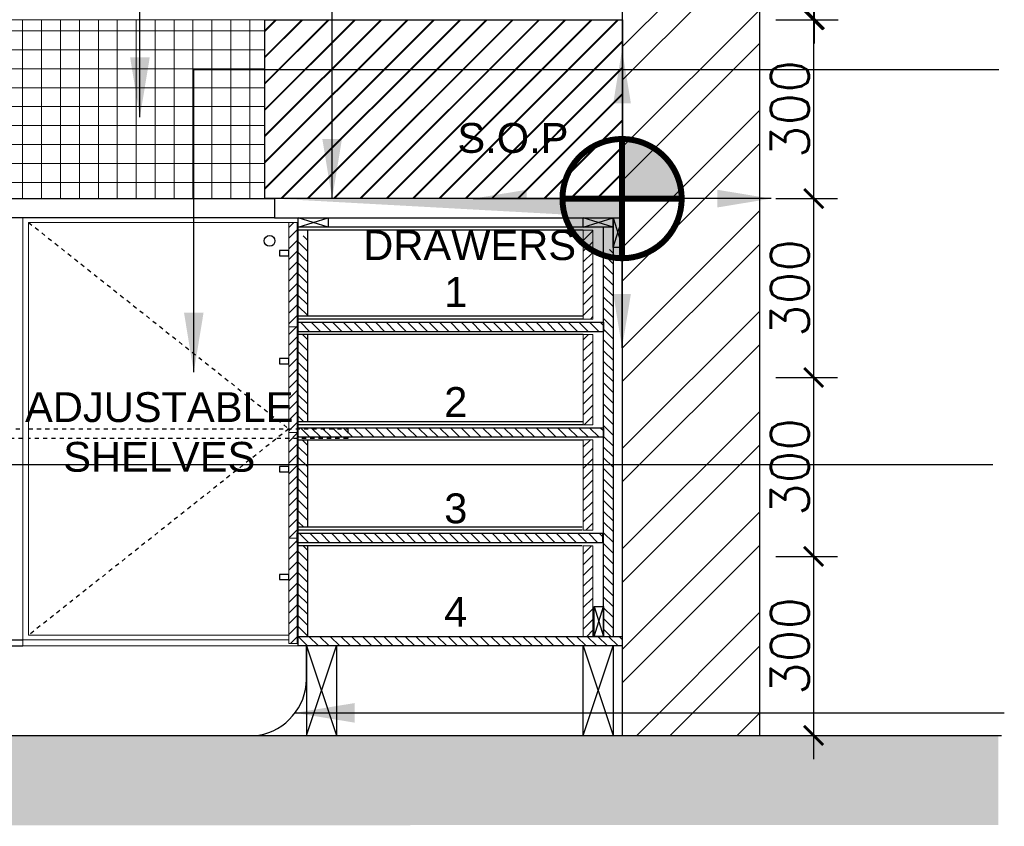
# Model space of a CAD drawing. Header units: millimetres. Extents: x -115474967 to 444143, y -74377 to 241828222.
# Tile 218 of 256: x -64154 to -62503, y 249583 to 250936. Entities that reach past the tile are written whole.
import ezdxf

# ---------------------------------------------------------------- set-up
doc = ezdxf.new("R2010")
doc.units = ezdxf.units.MM
doc.header["$MEASUREMENT"] = 0
doc.linetypes.add('Dashed', pattern=[280, 140, -140])
doc.layers.add('0-CONS-1', color=40, linetype='Continuous', plot=False)
for name, color, linetype in [('0-ELEV.1', 9, 'Continuous'), ('0-HACH', 9, 'Continuous'), ('00-2 Ceiling', 2, 'Continuous'), ('00-3 Elev 02', 1, 'Continuous'), ('00-6 H-Brickwork', 9, 'Continuous'), ('04-6 H-Ceiling', 9, 'Continuous'), ('DIMS-20', 9, 'Continuous'), ('DIMS-50', 9, 'Continuous'), ('JOIN-SEC.18', 9, 'Continuous'), ('JOIN-SEC.25', 4, 'Continuous'), ('JOIN-SEC.35', 2, 'Continuous'), ('JOIN-SEC.5', 1, 'Continuous'), ('STRU-CONC', 3, 'Continuous'), ('TEXT-20', 2, 'Continuous'), ('TILE', 9, 'Continuous'), ('WALL', 1, 'Continuous')]:
    doc.layers.add(name, color=color, linetype=linetype)
doc.layers.add('00-6 H-CS Ste Proposed', color=7, linetype='Continuous', true_color=0xf00000)
doc.layers.add('0_cons_01', color=40, linetype='Continuous', lineweight=0, plot=False)
doc.layers.add('HATCH', color=9, linetype='Continuous', lineweight=13)
doc.layers.add('New_B  _  FLOORS  _  Slabs.exist_Pen_No__101', color=7, linetype='Continuous', lineweight=13, true_color=0x747474)
doc.styles.add('ARIAL', font='arial.ttf')
doc.styles.add('DIMS', font='simplex.shx')
doc.styles.add('TEXT-20', font='arial.ttf', dxfattribs={"height": 40})
doc.dimstyles.new('DIM-20', dxfattribs={"dimscale": 4, "dimtxt": 10, "dimasz": 8, "dimexe": 10, "dimexo": 5, "dimgap": 4, "dimtad": 1, "dimdec": 0, "dimrnd": 5, "dimdsep": 46, "dimtxsty": 'DIMS', "dimblk": 'ARCHTICK', "dimcen": 25, "dimdle": 10, "dimclrd": 9, "dimclre": 9, "dimclrt": 4, "dimadec": 0, "dimazin": 0, "dimtfac": 1, "dimtdec": 0, "dimtmove": 2, "dimatfit": 2, "dimfxl": 1, "dimtolj": 1, "dimtzin": 0, "dimarcsym": 0})
doc.dimstyles.new('Plans 1_100 SCALE', dxfattribs={"dimtxt": 175, "dimasz": 90, "dimexe": 90, "dimexo": 100, "dimgap": 60, "dimtad": 1, "dimdec": 0, "dimrnd": 5, "dimtxsty": 'ARIAL', "dimblk": 'ARCHTICK', "dimcen": 20, "dimdle": 90, "dimclrt": 2, "dimadec": 0, "dimazin": 0, "dimtfac": 1, "dimtdec": 0, "dimtix": 1, "dimtmove": 2, "dimatfit": 3, "dimfxl": 400, "dimfxlon": 1, "dimarcsym": 0})
pattern_1 = [(45, (-249307.268, 509685.458), (-8.9802561, 8.9802561), [])]

# ---------------------------------------------------------------- blocks, each defined once
blk = doc.blocks.new('_ArchTick')
at = {"color": 0, "linetype": 'ByBlock', "const_width": 0.15}
blk.add_lwpolyline([(-0.5, -0.5), (0.5, 0.5)], dxfattribs=at)
blk = doc.blocks.new('*D280')
at = {"layer": 'Defpoints', "color": 0, "transparency": 16777216}
for p in [(-62905.8, 250935.9), (-62905.8, 250635.9), (-62822.5, 250635.9)]:
    blk.add_point(p, dxfattribs=at)
at = {"layer": 'DIMS-20', "color": 9, "lineweight": -2, "transparency": 16777216}
for p, q in [((-62822.5, 250975.9), (-62822.5, 250595.9)), ((-62885.8, 250935.9), (-62782.5, 250935.9)), ((-62885.8, 250635.9), (-62782.5, 250635.9))]:
    blk.add_line(p, q, dxfattribs=at)
at = {"layer": 'DIMS-20', "color": 9, "lineweight": -2, "transparency": 16777216, "xscale": 32, "yscale": 32, "zscale": 32}
for p, rotation in [((-62822.5, 250935.9), 90), ((-62822.5, 250635.9), 270)]:
    blk.add_blockref('_ArchTick', p, dxfattribs=dict(at, rotation=rotation))
at = {"layer": 'DIMS-20', "color": 4, "transparency": 16777216, "insert": (-62862.5, 250785.9), "char_height": 64, "attachment_point": 5, "rotation": 90, "style": 'DIMS'}
blk.add_mtext('\\A1;300', dxfattribs=at)
blk = doc.blocks.new('*D281')
at = {"layer": 'Defpoints', "color": 0, "transparency": 16777216}
for p in [(-62905.8, 250635.9), (-62905.8, 250335.9), (-62822.5, 250335.9)]:
    blk.add_point(p, dxfattribs=at)
at = {"layer": 'DIMS-20', "color": 9, "lineweight": -2, "transparency": 16777216}
for p, q in [((-62822.5, 250675.9), (-62822.5, 250295.9)), ((-62885.8, 250635.9), (-62782.5, 250635.9)), ((-62885.8, 250335.9), (-62782.5, 250335.9))]:
    blk.add_line(p, q, dxfattribs=at)
at = {"layer": 'DIMS-20', "color": 9, "lineweight": -2, "transparency": 16777216, "xscale": 32, "yscale": 32, "zscale": 32}
for p, rotation in [((-62822.5, 250635.9), 90), ((-62822.5, 250335.9), 270)]:
    blk.add_blockref('_ArchTick', p, dxfattribs=dict(at, rotation=rotation))
at = {"layer": 'DIMS-20', "color": 4, "transparency": 16777216, "insert": (-62862.5, 250485.9), "char_height": 64, "attachment_point": 5, "rotation": 90, "style": 'DIMS'}
blk.add_mtext('\\A1;300', dxfattribs=at)
blk = doc.blocks.new('*D282')
at = {"layer": 'Defpoints', "color": 0, "transparency": 16777216}
for p in [(-62905.8, 250335.9), (-62905.8, 250035.9), (-62822.6, 250035.9)]:
    blk.add_point(p, dxfattribs=at)
at = {"layer": 'DIMS-20', "color": 9, "lineweight": -2, "transparency": 16777216}
for p, q in [((-62822.6, 250375.9), (-62822.6, 249995.9)), ((-62885.8, 250335.9), (-62782.6, 250335.9)), ((-62885.8, 250035.9), (-62782.6, 250035.9))]:
    blk.add_line(p, q, dxfattribs=at)
at = {"layer": 'DIMS-20', "color": 9, "lineweight": -2, "transparency": 16777216, "xscale": 32, "yscale": 32, "zscale": 32}
for p, rotation in [((-62822.6, 250335.9), 90), ((-62822.6, 250035.9), 270)]:
    blk.add_blockref('_ArchTick', p, dxfattribs=dict(at, rotation=rotation))
at = {"layer": 'DIMS-20', "color": 4, "transparency": 16777216, "insert": (-62862.6, 250185.9), "char_height": 64, "attachment_point": 5, "rotation": 90, "style": 'DIMS'}
blk.add_mtext('\\A1;300', dxfattribs=at)
blk = doc.blocks.new('*D283')
at = {"layer": 'Defpoints', "color": 0, "transparency": 16777216}
for p in [(-62905.8, 250035.9), (-62905.8, 249735.9), (-62822.6, 249735.9)]:
    blk.add_point(p, dxfattribs=at)
at = {"layer": 'DIMS-20', "color": 9, "lineweight": -2, "transparency": 16777216}
for p, q in [((-62822.6, 250075.9), (-62822.6, 249695.9)), ((-62885.8, 250035.9), (-62782.6, 250035.9)), ((-62885.8, 249735.9), (-62782.6, 249735.9))]:
    blk.add_line(p, q, dxfattribs=at)
at = {"layer": 'DIMS-20', "color": 9, "lineweight": -2, "transparency": 16777216, "xscale": 32, "yscale": 32, "zscale": 32}
for p, rotation in [((-62822.6, 250035.9), 90), ((-62822.6, 249735.9), 270)]:
    blk.add_blockref('_ArchTick', p, dxfattribs=dict(at, rotation=rotation))
at = {"layer": 'DIMS-20', "color": 4, "transparency": 16777216, "insert": (-62862.6, 249885.9), "char_height": 64, "attachment_point": 5, "rotation": 90, "style": 'DIMS'}
blk.add_mtext('\\A1;300', dxfattribs=at)
blk = doc.blocks.new('*D284')
at = {"layer": 'Defpoints', "color": 0, "transparency": 16777216}
for p in [(-62905.8, 251235.9), (-62821.2, 251235.9), (-62905.8, 250935.9)]:
    blk.add_point(p, dxfattribs=at)
at = {"layer": 'DIMS-20', "color": 9, "lineweight": -2, "transparency": 16777216}
for p, q in [((-62821.2, 250895.9), (-62821.2, 251275.9)), ((-62885.8, 251235.9), (-62781.2, 251235.9)), ((-62885.8, 250935.9), (-62781.2, 250935.9))]:
    blk.add_line(p, q, dxfattribs=at)
at = {"layer": 'DIMS-20', "color": 9, "lineweight": -2, "transparency": 16777216, "xscale": 32, "yscale": 32, "zscale": 32}
for p, rotation in [((-62821.2, 251235.9), 90), ((-62821.2, 250935.9), 270)]:
    blk.add_blockref('_ArchTick', p, dxfattribs=dict(at, rotation=rotation))
at = {"layer": 'DIMS-20', "color": 4, "transparency": 16777216, "insert": (-62861.2, 251085.9), "char_height": 64, "attachment_point": 5, "rotation": 90, "style": 'DIMS'}
blk.add_mtext('\\A1;300', dxfattribs=at)
blk = doc.blocks.new('center')
at = {"layer": '00-6 H-CS Ste Proposed', "true_color": 0xf00000}
h = blk.add_hatch(color=1, dxfattribs=at)
h.paths.add_polyline_path([(-1091490.8, -28160.3, 0.414214), (-1091590.8, -28060.3), (-1091590.8, -28160.3)])
h.paths.add_polyline_path([(-1091690.8, -28160.3, 0.414214), (-1091590.8, -28260.3), (-1091590.8, -28160.3)])
at = {"layer": '0-CONS-1'}
blk.add_circle((-1091590.8, -28160.3), 100, dxfattribs=at)
at = {"layer": '04-6 H-Ceiling', "linetype": 'Continuous', "ltscale": 25, "const_width": 10}
blk.add_lwpolyline([(-1091590.8, -28060.3, 0.414214), (-1091690.8, -28160.3, 0.414214), (-1091590.8, -28260.3, 0.414214), (-1091490.8, -28160.3, 0.414214), (-1091590.8, -28060.3)], format="xyb", dxfattribs=at)
for points in [[(-1091590.8, -28060.3), (-1091590.8, -28260.3)], [(-1091690.8, -28160.3), (-1091490.8, -28160.3)]]:
    blk.add_lwpolyline(points, dxfattribs=at)
at = {"layer": '00-6 H-CS Ste Proposed', "color": 1, "true_color": 0xf00000}
for points in [[(-1091590.8, -27910.3), (-1091590.8, -28160.3)], [(-1091840.8, -28160.3), (-1091590.8, -28160.3)], [(-1091590.8, -28410.3), (-1091590.8, -28160.3)], [(-1091340.8, -28160.3), (-1091590.8, -28160.3)]]:
    blk.add_leader(points, dimstyle='Plans 1_100 SCALE', override={"dimasz": 90}, dxfattribs=at)

msp = doc.modelspace()

# ---------------------------------------------------------------- hatches: boundary and pattern name
at = {"layer": '0-HACH'}
h = msp.add_hatch(dxfattribs=at)
h.set_pattern_fill('AR-CONC', color=8, scale=0.8, style=0)
h.set_pattern_definition([(130, (82012.05, 245667.38), (-145.74774, -12.75127), [15.24, -167.64]), (185, (82012.05, 245667.38), (28.19426, 152.84531), [12.192, -134.112]), (79.549, (81999.9, 245666.31), (-117.554, 140.09335), [12.952, -142.472]), (133.8158, (82012.05, 245708.02), (-216.86323, -33.63386), [22.86, -251.46]), (83.3644, (81993.98, 245705.21), (-189.9234, 197.94044), [19.428, -213.708]), (188.816, (82012.05, 245708.02), (-189.9237, 197.9401), [18.288, -201.168]), (159, (81991.73, 245697.86), (-121.2919, -81.81241), [15.24, -167.64]), (214, (81991.73, 245697.86), (-49.44162, 147.35037), [12.192, -134.112]), (108.5486, (81981.62, 245691.04), (-170.73319, 65.53829), [12.952, -142.472]), (142.5, (82012.05, 245667.377), (-2.470883, 67.644031), [0, -132.4864, 0, -136.144, 0, -134.62]), (172.5, (82012.05, 245667.38), (-53.45573, 80.14446), [0, -77.6224, 0, -129.4384, 0, -51.308]), (212.5, (82057.36, 245667.377), (-108.472476, -4.582995), [0, -50.8, 0, -158.496, 0, -210.312]), (222.5, (82077.68, 245667.38), (-118.503345, 20.34119), [0, -66.04, 0, -105.2576, 0, -149.352])])
h.paths.add_polyline_path([(-66983.19411, 249733.45007), (-66983.19411, 249583.45006), (-62512.84861, 249585.88977), (-62512.84861, 249735.88978)])
at = {"layer": '00-6 H-Brickwork'}
h = msp.add_hatch(dxfattribs=at)
h.set_pattern_fill('ANSI32', color=256, scale=12.5, angle=360, style=0)
h.set_pattern_definition([(45, (-254289.28, 515043.55), (-84.1899, 84.1899), []), (45, (-254233.16, 515043.55), (-84.1899, 84.1899), [])])
h.paths.add_polyline_path([(-62912.88194, 252690.79937), (-63142.88194, 252690.79937), (-63142.88194, 249735.88978), (-62912.88194, 249735.88978)])
at = {"layer": 'DIMS-50'}
h = msp.add_hatch(dxfattribs=at)
h.set_pattern_fill('AR-SAND', color=256, scale=0.25)
h.set_pattern_definition([(37.5, (-248400.356, 523131.317), (-0.40000782, 12.23533093), [0, -9.652, 0, -10.795, 0, -10.31875]), (7.5, (-248400.356, 523131.317), (11.2380821, 17.9206275), [0, -5.207, 0, -8.6995, 0, -3.33375]), (327.5, (-248408.166, 523131.317), (19.77480926, 0.0359296), [0, -3.175, 0, -11.43, 0, -14.9225]), (317.5, (-248408.166, 523131.317), (19.0889113, 5.5732331), [0, -1.5875, 0, -7.493, 0, -8.5725])])
edge = h.paths.add_edge_path(flags=17)
edge.add_line((-63726.93109, 250635.89057), (-63726.93109, 250603.89064))
edge.add_line((-63726.93109, 250603.89064), (-63142.88217, 250603.89057))
h.paths.add_polyline_path([(-63142.88217, 250635.89057), (-63726.93109, 250635.89064), (-63726.93109, 250603.89064), (-63142.88217, 250603.89057)])
at = {"layer": 'HATCH', "ltscale": 2}
h = msp.add_hatch(dxfattribs=at)
h.set_pattern_fill('ANSI31', color=8, scale=4)
h.set_pattern_definition(pattern_1)
h.paths.add_polyline_path([(-63702.88222, 250066.80047), (-63688.8834, 250066.80047), (-63688.88343, 250243.80046), (-63702.88224, 250243.80046)])
h.paths.add_polyline_path([(-63702.88222, 250243.80047), (-63688.8834, 250243.80047), (-63688.88336, 250420.80047), (-63702.88218, 250420.80047), (-63702.88218, 250314.53398), (-63702.88218, 250303.93768)])
h.paths.add_polyline_path([(-63688.8834, 250595.89254), (-63702.88222, 250595.89254), (-63702.88218, 250420.80047), (-63688.88336, 250420.80047)])
h.paths.add_polyline_path([(-63702.88223, 250066.80047), (-63688.88341, 250066.80047), (-63688.88341, 249889.80048), (-63702.88223, 249889.80048)])
h = msp.add_hatch(dxfattribs=at)
h.set_pattern_fill('ANSI31', color=8, scale=4, style=0)
h.set_pattern_definition([(45, (-249468.868, 512833.548), (-8.9802561, 8.9802561), [])])
h.paths.add_polyline_path([(-63192.88335, 250582.89052), (-63208.88335, 250582.89052), (-63208.88329, 250378.52124), (-63208.88212, 250433.80046), (-63192.88328, 250433.80046)])
h = msp.add_hatch(dxfattribs=at)
h.set_pattern_fill('ANSI31', color=8, scale=4, angle=90, style=0)
h.set_pattern_definition([(135, (-197382.719, 245658.003), (-8.9802561, -8.9802561), [])])
h.paths.add_polyline_path([(-63686.88246, 250573.51616), (-63670.88246, 250573.51616), (-63670.88246, 250438.80046), (-63686.88246, 250438.80046)])
h = msp.add_hatch(dxfattribs=at)
h.set_pattern_fill('ANSI31', color=8, scale=4, angle=90, style=0)
h.set_pattern_definition([(135, (-180727.676, 242479.54), (-8.9802561, -8.9802561), [])])
h.paths.add_polyline_path([(-63174.88221, 250550.39313), (-63158.88215, 250550.39313), (-63158.88215, 249901.8906), (-63174.88221, 249901.8906)])
h = msp.add_hatch(dxfattribs=at)
h.set_pattern_fill('ANSI31', color=8, scale=4, style=0)
h.set_pattern_definition([(135, (67323.74, 243043.952), (8.9802561, 8.9802561), [])])
h.paths.add_polyline_path([(-63174.88173, 250428.80046), (-63686.88247, 250428.80047), (-63686.88247, 250412.80047), (-63174.88169, 250412.80046)])
h = msp.add_hatch(dxfattribs=at)
h.set_pattern_fill('ANSI31', color=8, scale=4, angle=90, style=0)
h.set_pattern_definition([(135, (-197382.719, 245635.134), (-8.9802561, -8.9802561), [])])
h.paths.add_polyline_path([(-63686.88358, 250407.8003), (-63670.88246, 250407.8003), (-63670.88246, 250261.80046), (-63686.88358, 250261.80046)])
h = msp.add_hatch(dxfattribs=at)
h.set_pattern_fill('ANSI31', color=8, scale=4)
h.set_pattern_definition(pattern_1)
h.paths.add_polyline_path([(-63192.88326, 250407.8003), (-63208.88326, 250407.8003), (-63208.88328, 250256.80046), (-63208.88272, 250256.80046), (-63192.88385, 250256.80046)])
h.paths.add_polyline_path([(-63192.88324, 250053.8003), (-63208.88324, 250053.8003), (-63208.88326, 249901.8906), (-63192.88326, 249901.8906)])
h.paths.add_polyline_path([(-63192.88326, 250079.80045), (-63192.88324, 250231.71015), (-63208.88324, 250231.71015), (-63208.88326, 250079.80045)])
h = msp.add_hatch(dxfattribs=at)
h.set_pattern_fill('ANSI31', color=8, scale=4, style=0)
h.set_pattern_definition([(135, (67323.74, 242866.952), (8.9802561, 8.9802561), [])])
h.paths.add_polyline_path([(-63174.88166, 250251.80046), (-63686.8824, 250251.80047), (-63686.8824, 250235.80047), (-63174.88163, 250235.80046)])
h = msp.add_hatch(dxfattribs=at)
h.set_pattern_fill('ANSI31', color=8, scale=4, angle=90, style=0)
h.set_pattern_definition([(135, (-197382.719, 245458.134), (-8.9802561, -8.9802561), [])])
h.paths.add_polyline_path([(-63686.88363, 250230.8003), (-63670.88251, 250230.8003), (-63670.88251, 250084.80045), (-63686.88363, 250084.80045)])
h = msp.add_hatch(dxfattribs=at)
h.set_pattern_fill('ANSI31', color=8, scale=4, style=0)
h.set_pattern_definition([(135, (67321.739, 242689.952), (8.9802561, 8.9802561), [])])
h.paths.add_polyline_path([(-63176.88267, 250074.80045), (-63688.88342, 250074.80047), (-63688.88342, 250058.80047), (-63176.88264, 250058.80045)])
h = msp.add_hatch(dxfattribs=at)
h.set_pattern_fill('ANSI31', color=8, scale=4, angle=90, style=0)
h.set_pattern_definition([(135, (-197382.719, 245623.631), (-8.9802561, -8.9802561), [])])
h.paths.add_polyline_path([(-63686.88361, 250053.8003), (-63670.88248, 250053.8003), (-63670.88248, 249901.8906), (-63686.88361, 249901.8906)])
h = msp.add_hatch(dxfattribs=at)
h.set_pattern_fill('ANSI31', color=8, scale=4, style=0)
h.set_pattern_definition([(135, (67337.74, 242517.043), (8.9802561, 8.9802561), [])])
h.paths.add_polyline_path([(-63142.88194, 249901.8906), (-63686.88179, 249901.8906), (-63686.88179, 249885.8906), (-63142.88194, 249885.8906)])
at = {"layer": 'New_B  _  FLOORS  _  Slabs.exist_Pen_No__101', "linetype": 'Continuous', "lineweight": 0, "true_color": 0xcb2c30}
h = msp.add_hatch(dxfattribs=at)
h.set_pattern_fill('ANSI37', color=242, scale=10, angle=45)
h.set_pattern_definition([(90, (-222232.57, 146332.552), (-31.75, 0), []), (180, (-222232.57, 146332.552), (-4e-15, -31.75), [])])
h.paths.add_polyline_path([(-66552.88194, 250635.88979), (-63742.88194, 250635.88979), (-63742.88194, 250935.88818), (-66552.88194, 250935.88818)])
at = {"layer": 'New_B  _  FLOORS  _  Slabs.exist_Pen_No__101', "linetype": 'Continuous', "lineweight": 0, "true_color": 0x4b9560}
h = msp.add_hatch(dxfattribs=at)
h.set_pattern_fill('JIS_LC_8', color=105, scale=4, angle=360)
h.set_pattern_definition([(45, (-208171.774, 146332.552), (-22.0617316, 22.0617316), []), (45, (-208170.174, 146332.552), (-22.0617316, 22.0617316), [])])
h.paths.add_polyline_path([(-63742.88194, 250935.88818), (-63142.88194, 250935.88818), (-63142.88194, 250635.88979), (-63742.88194, 250635.88978)])

# ---------------------------------------------------------------- linework, layer by layer
at = {"layer": '0-ELEV.1', "color": 4, "linetype": 'Continuous'}
for p, q in [((-65052.88194, 249895.89002), (-64149.21805, 249895.89002)), ((-65052.88194, 249885.89002), (-64149.21805, 249885.89002))]:
    msp.add_line(p, q, dxfattribs=at)
at = {"layer": '0-ELEV.1'}
for points in [[(-63702.88224, 250548.81319), (-63718.67287, 250548.81319), (-63718.67287, 250539.99723), (-63702.88224, 250539.99723)], [(-63702.88224, 250367.81318), (-63718.67287, 250367.81318), (-63718.67287, 250358.99722), (-63702.88224, 250358.99722)], [(-63702.88224, 250186.81318), (-63718.67287, 250186.81318), (-63718.67287, 250177.99722), (-63702.88224, 250177.99722)], [(-63702.88226, 250005.81318), (-63718.67289, 250005.81318), (-63718.67289, 249996.99722), (-63702.88226, 249996.99722)]]:
    msp.add_lwpolyline(points, close=True, dxfattribs=at)
at = {"layer": '00-3 Elev 02'}
msp.add_lwpolyline([(-63742.88194, 250935.88818), (-63142.88194, 250935.88818), (-63142.88194, 250635.88979), (-63742.88194, 250635.88978)], close=True, dxfattribs=at)
at = {"layer": '0_cons_01', "ltscale": 0.005}
for points in [[(-66552.88194, 250635.88979), (-63742.88194, 250635.88979), (-63742.88194, 250935.88818), (-66552.88194, 250935.88818)], [(-65052.88194, 249885.89002), (-63686.88281, 249885.89002), (-63686.88281, 250603.89064), (-65052.88194, 250603.89064)]]:
    msp.add_lwpolyline(points, close=True, dxfattribs=at)
at = {"layer": 'HATCH', "color": 8, "ltscale": 2}
msp.add_line((-63208.88222, 250603.89053), (-63252.6334, 250603.89053), dxfattribs=at)
msp.add_line((-63208.88222, 250603.89053), (-63252.6334, 250603.89053), dxfattribs=at)
at = {"layer": 'JOIN-SEC.18', "color": 8, "ltscale": 2}
for p, q in [((-63686.88248, 249885.89061), (-63686.88248, 250603.89064)), ((-63208.88335, 250582.89052), (-63686.88366, 250582.89052)), ((-63670.88243, 250438.80046), (-63670.88248, 250582.89052)), ((-63208.88222, 250587.89053), (-63636.88248, 250587.89053)), ((-63208.88211, 250438.80046), (-63686.88247, 250438.80046)), ((-63208.88211, 250433.80046), (-63686.88242, 250433.80046)), ((-63208.88324, 250407.8003), (-63686.88355, 250407.8003)), ((-63670.88245, 250261.80046), (-63670.88245, 250407.8003)), ((-63208.88204, 250261.80046), (-63686.8824, 250261.80046)), ((-63208.88204, 250256.80046), (-63686.88236, 250256.80046)), ((-63208.88318, 250230.8003), (-63686.88348, 250230.8003)), ((-63670.8825, 250084.80045), (-63670.8825, 250230.8003)), ((-63210.88309, 250084.80045), (-63688.88342, 250084.80045)), ((-63210.88309, 250079.80045), (-63688.88341, 250079.80045)), ((-63210.8831, 250053.8003), (-63688.88341, 250053.8003)), ((-63670.88253, 249901.8906), (-63670.88253, 250053.8003))]:
    msp.add_line(p, q, dxfattribs=at)
at = {"layer": 'JOIN-SEC.18'}
for p, q in [((-63636.88248, 250587.89053), (-63686.88248, 250603.89053)), ((-63686.88248, 250587.89053), (-63636.88248, 250603.89053)), ((-63158.88222, 250587.89053), (-63208.88222, 250603.89053)), ((-63208.88222, 250587.89053), (-63158.88222, 250603.89053)), ((-63158.88217, 250603.89053), (-63142.88206, 250553.89057)), ((-63158.88206, 250553.89053), (-63142.88217, 250603.89046)), ((-63190.88226, 249951.89057), (-63174.88215, 249901.8906)), ((-63190.88215, 249901.89057), (-63174.88187, 249951.89049)), ((-63672.88191, 249885.8906), (-63622.88193, 249735.89061)), ((-63672.88179, 249735.89061), (-63622.88179, 249885.89059)), ((-63208.88191, 249885.89019), (-63158.88192, 249735.8902)), ((-63208.88178, 249735.8902), (-63158.88179, 249885.89018))]:
    msp.add_line(p, q, dxfattribs=at)
at = {"layer": 'JOIN-SEC.18', "color": 8, "linetype": 'Dashed', "ltscale": 0.05}
for points in [[(-64139.21805, 250595.88979), (-63702.88224, 250249.88984), (-64139.21805, 249903.88978)], [(-64149.21805, 250233.89006), (-65042.88194, 250233.89006), (-65042.88194, 250249.89006), (-64149.21805, 250249.89006)], [(-64139.21805, 250249.88982), (-63603.94427, 250249.88982), (-63603.94427, 250233.88982), (-64139.21805, 250233.88982)]]:
    msp.add_lwpolyline(points, dxfattribs=at)
at = {"layer": 'JOIN-SEC.18', "color": 251, "ltscale": 2}
msp.add_circle((-63735.05571, 250565.01091), 9, dxfattribs=at)
at = {"layer": 'JOIN-SEC.25', "linetype": 'Continuous', "lineweight": 0}
for p, q in [((-64149.21805, 250603.89052), (-64149.21805, 249885.88978)), ((-64149.21805, 249887.89009), (-64149.21805, 250603.89013)), ((-64139.21805, 250595.88885), (-63688.8834, 250595.89254)), ((-64139.21805, 250595.88885), (-64139.21805, 249903.88978)), ((-64149.21805, 249895.88978), (-63702.88223, 249895.88978)), ((-64139.21805, 249903.88978), (-63702.88223, 249903.88978)), ((-64149.21805, 249885.88978), (-63686.88248, 249885.88978))]:
    msp.add_line(p, q, dxfattribs=at)
for points in [[(-63702.88222, 250595.89254), (-63688.8834, 250595.89254), (-63688.88336, 250420.80047), (-63702.88218, 250420.80047)], [(-63192.88328, 250433.80046), (-63192.88335, 250582.89052), (-63208.88335, 250582.89052), (-63208.88329, 250433.80046)], [(-63702.88222, 250243.80047), (-63688.8834, 250243.80047), (-63688.88336, 250420.80047), (-63702.88218, 250420.80047)], [(-63192.88329, 250256.80046), (-63192.88326, 250407.8003), (-63208.88326, 250407.8003), (-63208.88328, 250256.80046)], [(-63702.88223, 250066.80047), (-63688.88341, 250066.80047), (-63688.88343, 250243.80046), (-63702.88224, 250243.80046)], [(-63702.88223, 250066.80047), (-63688.88341, 250066.80047), (-63688.88341, 249889.80048), (-63702.88223, 249889.80048)]]:
    msp.add_lwpolyline(points, close=True, dxfattribs=at)
for points in [[(-63192.88326, 250079.80045), (-63192.88324, 250231.71015), (-63208.88324, 250231.71015), (-63208.88326, 250079.80045), (-63192.88326, 250079.80045)], [(-63192.88326, 249901.8906), (-63192.88324, 250053.8003), (-63208.88324, 250053.8003), (-63208.88326, 249901.8906), (-63192.88326, 249901.8906)]]:
    msp.add_lwpolyline(points, dxfattribs=at)
at = {"layer": 'JOIN-SEC.35'}
for p, q in [((-63158.88222, 250603.89064), (-63158.88215, 249901.8906)), ((-63200.88222, 250587.89053), (-63200.88222, 250587.89081)), ((-63184.88222, 250587.89053), (-63184.88222, 250587.89081)), ((-63174.88069, 249901.8906), (-63174.88222, 250587.89081)), ((-63686.88179, 249901.8906), (-63142.88194, 249901.8906)), ((-63142.88194, 249885.8906), (-63686.88179, 249885.8906)), ((-63672.88191, 249885.8906), (-63672.88181, 249735.89061)), ((-63622.88179, 249885.89059), (-63622.88193, 249735.89061)), ((-63208.88192, 249735.89061), (-63208.88179, 249885.89061)), ((-63158.88179, 249885.8906), (-63158.88192, 249735.8906))]:
    msp.add_line(p, q, dxfattribs=at)
for points in [[(-63636.88248, 250603.89053), (-63636.88248, 250587.89053), (-63686.88248, 250587.89053), (-63686.88248, 250603.89053)], [(-63158.88222, 250603.89053), (-63158.88222, 250587.89053), (-63208.88222, 250587.89053), (-63208.88222, 250603.89053)], [(-63142.88206, 250553.89057), (-63158.88206, 250553.89053), (-63158.88217, 250603.89053), (-63142.88217, 250603.89057)], [(-63174.88215, 249901.8906), (-63190.88215, 249901.89057), (-63190.88226, 249951.89057), (-63174.88226, 249951.8906)]]:
    msp.add_lwpolyline(points, close=True, dxfattribs=at)
for points in [[(-63686.88248, 250412.80047), (-63686.88249, 250428.80047), (-63174.88219, 250428.80046), (-63174.88219, 250412.80046), (-63686.88248, 250412.80047)], [(-63686.88241, 250235.80047), (-63686.88243, 250251.80047), (-63174.88212, 250251.80046), (-63174.88212, 250235.80046), (-63686.88241, 250235.80047)], [(-63688.88341, 250058.80047), (-63688.88342, 250074.80047), (-63176.88312, 250074.80045), (-63176.88312, 250058.80045), (-63688.88341, 250058.80047)]]:
    msp.add_lwpolyline(points, dxfattribs=at)
at = {"layer": 'JOIN-SEC.5', "ltscale": 0.5}
for p, q in [((-65052.88194, 250635.89052), (-63726.93109, 250635.89064)), ((-63142.88217, 250635.89057), (-63142.88217, 250603.89057)), ((-63726.93109, 250603.88942), (-66552.88194, 250603.88978))]:
    msp.add_line(p, q, dxfattribs=at)
msp.add_lwpolyline([(-63142.88217, 250635.89057), (-63726.93109, 250635.89064), (-63726.93109, 250603.89064), (-63142.88217, 250603.89057)], dxfattribs=at)
at = {"layer": 'STRU-CONC'}
msp.add_line((-66987.71018, 249735.88978), (-62507.31078, 249735.88978), dxfattribs=at)
at = {"layer": 'TILE', "color": 4}
msp.add_lwpolyline([(-63672.88186, 249829.61129), (-63672.88191, 249885.8906)], dxfattribs=at)
msp.add_arc((-63770.84779, 249832.36784), 98.00296, 280.46181651, 358.42638605, dxfattribs=at)
at = {"layer": 'WALL'}
for p, q in [((-63142.88194, 249735.88978), (-63142.88194, 252690.79937)), ((-62912.88194, 249735.88978), (-62912.88194, 252690.79937))]:
    msp.add_line(p, q, dxfattribs=at)
at = {"layer": 'WALL', "color": 251, "ltscale": 2}
for p, q in [((-63163.19518, 250603.89035), (-63163.19518, 250603.89028)), ((-63159.19514, 250603.89036), (-63159.19514, 250603.89031)), ((-63191.19473, 249951.89057), (-63191.19473, 249951.89051))]:
    msp.add_line(p, q, dxfattribs=at)

# ---------------------------------------------------------------- block references
at = {"layer": '00-2 Ceiling', "color": 1}
msp.add_blockref('center', (1028446.94461, 278796.18757), dxfattribs=at)

# ---------------------------------------------------------------- texts
at = {"layer": 'DIMS-20', "insert": (-63233.74845, 250762.64298), "char_height": 50, "width": 194.3938238, "attachment_point": 3, "style": 'TEXT-20'}
msp.add_mtext('S.O.P ', dxfattribs=at)
at = {"layer": 'TEXT-20', "color": 7, "linetype": 'Continuous', "char_height": 50, "width": 1258.0720034, "attachment_point": 1, "style": 'TEXT-20'}
for s, insert in [('DRAWERS', (-63577.95952, 250582.89052)), ('1', (-63442.19185, 250504.37943, -285.28839)), ('2', (-63442.19185, 250319.83975, -285.28839)), ('\\pxqc;ADJUSTABLE\\PSHELVES', (-64549.14566, 250311.31584)), ('3', (-63442.19185, 250141.56366, -570.57677)), ('4', (-63442.19185, 249967.90658, -570.57677))]:
    msp.add_mtext(s, dxfattribs=dict(at, insert=insert))

# ---------------------------------------------------------------- dimensions: what is measured, and where the dimension line sits
at = {"layer": 'DIMS-20'}
for base, p1, p2, picture, middle in [((-62821.20467, 251235.88979), (-62905.77377, 250935.88979), (-62905.77377, 251235.88979), '*D284', (-62861.20467, 251085.88979)), ((-62822.52961, 250635.88979), (-62905.77377, 250935.88979), (-62905.77377, 250635.88979), '*D280', (-62862.52961, 250785.88979)), ((-62822.52961, 250335.88979), (-62905.77377, 250635.88979), (-62905.77377, 250335.88979), '*D281', (-62862.52961, 250485.88979)), ((-62822.59425, 250035.88979), (-62905.77377, 250335.88979), (-62905.77377, 250035.88979), '*D282', (-62862.59425, 250185.88979)), ((-62822.59425, 249735.88978), (-62905.77377, 250035.88979), (-62905.77377, 249735.88978), '*D283', (-62862.59425, 249885.88979))]:
    dim = msp.add_linear_dim(base=base, p1=p1, p2=p2, angle=90, dimstyle='DIM-20', override={"dimtxt": 16, "dimgap": 2}, dxfattribs=at)
    dim.commit()
    dim.dimension.update_dxf_attribs({"geometry": picture, "text_midpoint": middle})

# ---------------------------------------------------------------- leaders
for points in [[(-63952.56974, 250772.55233), (-63952.56974, 252122.55233), (-62552.56974, 252122.55233)], [(-63630.13312, 250635.88979), (-63630.13312, 251190.52324), (-62521.35985, 251190.52324)], [(-63862.2111, 250344.82417), (-63862.2111, 250852.55233), (-62511.69919, 250852.55233)], [(-64562.56974, 250562.55233), (-64562.56974, 250189.88459), (-62521.8246, 250189.88435)], [(-63692.37172, 249773.66447), (-62502.71418, 249773.66447)]]:
    msp.add_leader(points, dimstyle='DIM-20', override={"dimtxt": 16, "dimasz": 25, "dimgap": 2}, dxfattribs=at)

doc.saveas('drawing.dxf')
